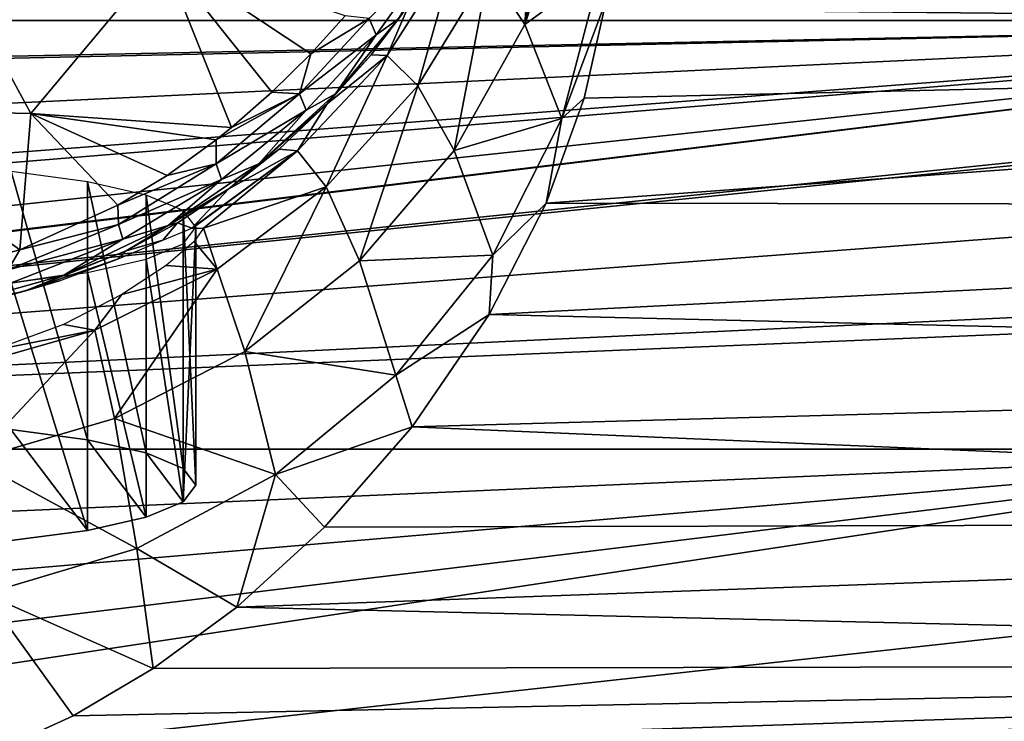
# Model space of a CAD drawing. Header units: millimetres. Extents: x -145 to 145, y -40 to 30.
# Tile 9 of 14: x 6 to 38, y -14 to 9. Entities that reach past the tile are written whole.
import ezdxf

# ---------------------------------------------------------------- set-up
doc = ezdxf.new("R2010")
doc.units = ezdxf.units.MM
doc.header["$LTSCALE"] = 105.533407
for name, color, linetype in [('30', 7, 'CONTINUOUS'), ('32', 7, 'CONTINUOUS'), ('33', 7, 'CONTINUOUS'), ('35', 7, 'CONTINUOUS'), ('36', 7, 'CONTINUOUS'), ('41', 7, 'CONTINUOUS'), ('51', 7, 'CONTINUOUS'), ('66', 7, 'CONTINUOUS'), ('67', 7, 'CONTINUOUS')]:
    doc.layers.add(name, color=color, linetype=linetype)

msp = doc.modelspace()

# ---------------------------------------------------------------- linework, layer by layer
at = {"layer": '30', "color": 7, "linetype": 'CONTINUOUS', "true_color": 0xa2afbf}
for points in [[(91, 12.444, 17.838), (25.346, 9.568, 19.533), (91, 7.871, 20.276), (91, 12.444, 17.838)], [(25.346, 9.568, 19.533), (24.621, 6.356, 20.801), (91, 7.871, 20.276), (25.346, 9.568, 19.533)], [(24.621, 6.356, 20.801), (23.389, 2.95, 21.549), (91, 7.871, 20.276), (24.621, 6.356, 20.801)], [(91, 7.871, 20.276), (23.389, 2.95, 21.549), (91, 2.856, 21.561), (91, 7.871, 20.276)], [(23.389, 2.95, 21.549), (21.536, -0.666, 21.74), (91, 2.856, 21.561), (23.389, 2.95, 21.549)], [(91, 2.856, 21.561), (21.536, -0.666, 21.74), (91, -2.325, 21.625), (91, 2.856, 21.561)], [(21.536, -0.666, 21.74), (19.03, -4.318, 21.317), (91, -2.325, 21.625), (21.536, -0.666, 21.74)], [(91, -2.325, 21.625), (19.03, -4.318, 21.317), (91, -7.376, 20.461), (91, -2.325, 21.625)], [(19.03, -4.318, 21.317), (16.181, -7.568, 20.391), (91, -7.376, 20.461), (19.03, -4.318, 21.317)], [(16.181, -7.568, 20.391), (13.335, -10.165, 19.229), (91, -7.376, 20.461), (16.181, -7.568, 20.391)], [(91, -7.376, 20.461), (13.335, -10.165, 19.229), (91, -12.004, 18.137), (91, -7.376, 20.461)], [(13.335, -10.165, 19.229), (10.619, -12.164, 18.03), (91, -12.004, 18.137), (13.335, -10.165, 19.229)], [(3.138, -15.567, 15.19), (0.834, -15.914, 14.825), (91, -12.004, 18.137), (3.138, -15.567, 15.19)], [(91, -12.004, 18.137), (0.834, -15.914, 14.825), (91, -15.951, 14.785), (91, -12.004, 18.137)], [(5.523, -14.828, 15.912), (3.138, -15.567, 15.19), (91, -12.004, 18.137), (5.523, -14.828, 15.912)], [(8.016, -13.7, 16.893), (5.523, -14.828, 15.912), (91, -12.004, 18.137), (8.016, -13.7, 16.893)], [(10.619, -12.164, 18.03), (8.016, -13.7, 16.893), (91, -12.004, 18.137), (10.619, -12.164, 18.03)]]:
    msp.add_3dface(points, dxfattribs=at)
at = {"layer": '32', "color": 7, "linetype": 'CONTINUOUS', "true_color": 0xa2afbf}
for points in [[(52.011, -5.035, -32), (-58.477, -21.75, -32), (-55.632, -18.155, -32), (52.011, -5.035, -32)], [(-58.477, -21.75, -32), (52.011, -5.035, -32), (52.326, -9.609, -32), (-58.477, -21.75, -32)], [(-53.549, -14.048, -32), (52.011, -5.035, -32), (-55.632, -18.155, -32), (-53.549, -14.048, -32)], [(-52.326, -9.609, -32), (52.011, -5.035, -32), (-53.549, -14.048, -32), (-52.326, -9.609, -32)], [(-52.011, -5.035, -32), (52.011, -5.035, -32), (-52.326, -9.609, -32), (-52.011, -5.035, -32)], [(53.549, -14.048, -32), (-58.477, -21.75, -32), (52.326, -9.609, -32), (53.549, -14.048, -32)]]:
    msp.add_3dface(points, dxfattribs=at)
at = {"layer": '33', "color": 7, "linetype": 'CONTINUOUS', "true_color": 0xa2afbf}
for points in [[(-62.221, 8.874, -20.328), (62.224, 8.874, -20.328), (-59.108, 6.377, -22.423), (-62.221, 8.874, -20.328)], [(-59.108, 6.377, -22.423), (62.224, 8.874, -20.328), (-58.968, 6.241, -22.538), (-59.108, 6.377, -22.423)], [(-58.968, 6.241, -22.538), (62.224, 8.874, -20.328), (-56.356, 3.22, -25.073), (-58.968, 6.241, -22.538)], [(-56.356, 3.22, -25.073), (62.224, 8.874, -20.328), (-54.395, -0.027, -27.798), (-56.356, 3.22, -25.073)], [(-54.395, -0.027, -27.798), (62.224, 8.874, -20.328), (-54.09, -0.669, -28.336), (-54.395, -0.027, -27.798)], [(-54.09, -0.669, -28.336), (62.224, 8.874, -20.328), (-53.041, -3.434, -30.656), (-54.09, -0.669, -28.336)], [(62.224, 8.874, -20.328), (-52.592, -5.064, -32.024), (-53.041, -3.434, -30.656), (62.224, 8.874, -20.328)], [(-52.302, -5.043, -32.006), (-52.592, -5.064, -32.024), (62.224, 8.874, -20.328), (-52.302, -5.043, -32.006)], [(-52.011, -5.035, -32), (-52.302, -5.043, -32.006), (62.224, 8.874, -20.328), (-52.011, -5.035, -32)], [(59.12, 6.388, -22.414), (-52.011, -5.035, -32), (62.224, 8.874, -20.328), (59.12, 6.388, -22.414)], [(58.977, 6.25, -22.53), (-52.011, -5.035, -32), (59.12, 6.388, -22.414), (58.977, 6.25, -22.53)], [(56.341, 3.198, -25.091), (-52.011, -5.035, -32), (58.977, 6.25, -22.53), (56.341, 3.198, -25.091)], [(54.4, -0.017, -27.789), (-52.011, -5.035, -32), (56.341, 3.198, -25.091), (54.4, -0.017, -27.789)], [(54.094, -0.66, -28.329), (-52.011, -5.035, -32), (54.4, -0.017, -27.789), (54.094, -0.66, -28.329)], [(52.011, -5.035, -32), (-52.011, -5.035, -32), (54.094, -0.66, -28.329), (52.011, -5.035, -32)]]:
    msp.add_3dface(points, dxfattribs=at)
at = {"layer": '35', "color": 7, "linetype": 'CONTINUOUS', "true_color": 0xa2afbf}
for points in [[(21.527, 10.524, 59.717), (22.69, 8.75, 42.231), (23.102, 14.641, 59.001), (21.527, 10.524, 59.717)], [(22.69, 8.75, 42.231), (23.633, 13.981, 49.739), (23.102, 14.641, 59.001), (22.69, 8.75, 42.231)], [(22.69, 8.75, 42.231), (24.142, 13.188, 41.09), (23.633, 13.981, 49.739), (22.69, 8.75, 42.231)], [(22.69, 8.75, 42.231), (25.175, 10.569, 23.086), (24.142, 13.188, 41.09), (22.69, 8.75, 42.231)], [(18.218, 7.745, 77.339), (19.217, 6.755, 60.266), (20.507, 11.33, 77.128), (18.218, 7.745, 77.339)], [(18.218, 7.745, 77.339), (20.507, 11.33, 77.128), (18.947, 9.42, 85.233), (18.218, 7.745, 77.339)], [(19.217, 6.755, 60.266), (21.527, 10.524, 59.717), (20.507, 11.33, 77.128), (19.217, 6.755, 60.266)], [(23.894, 5.692, 24.756), (25.175, 10.569, 23.086), (22.69, 8.75, 42.231), (23.894, 5.692, 24.756)], [(23.894, 5.692, 24.756), (25.346, 9.568, 19.533), (25.175, 10.569, 23.086), (23.894, 5.692, 24.756)], [(19.217, 6.755, 60.266), (20.392, 4.655, 43.192), (21.527, 10.524, 59.717), (19.217, 6.755, 60.266)], [(20.392, 4.655, 43.192), (22.69, 8.75, 42.231), (21.527, 10.524, 59.717), (20.392, 4.655, 43.192)], [(17.698, 7.763, 86.746), (18.218, 7.745, 77.339), (18.947, 9.42, 85.233), (17.698, 7.763, 86.746)], [(24.621, 6.356, 20.801), (25.346, 9.568, 19.533), (23.894, 5.692, 24.756), (24.621, 6.356, 20.801)], [(20.392, 4.655, 43.192), (23.894, 5.692, 24.756), (22.69, 8.75, 42.231), (20.392, 4.655, 43.192)], [(15.304, 4.646, 77.521), (16.238, 3.478, 60.743), (18.218, 7.745, 77.339), (15.304, 4.646, 77.521)], [(15.304, 4.646, 77.521), (18.218, 7.745, 77.339), (16.274, 6.172, 88.13), (15.304, 4.646, 77.521)], [(16.238, 3.478, 60.743), (19.217, 6.755, 60.266), (18.218, 7.745, 77.339), (16.238, 3.478, 60.743)], [(16.274, 6.172, 88.13), (18.218, 7.745, 77.339), (17.698, 7.763, 86.746), (16.274, 6.172, 88.13)], [(16.238, 3.478, 60.743), (17.32, 1.073, 44.033), (19.217, 6.755, 60.266), (16.238, 3.478, 60.743)], [(17.32, 1.073, 44.033), (20.392, 4.655, 43.192), (19.217, 6.755, 60.266), (17.32, 1.073, 44.033)], [(14.705, 4.7, 89.392), (15.304, 4.646, 77.521), (16.274, 6.172, 88.13), (14.705, 4.7, 89.392)], [(23.389, 2.95, 21.549), (24.621, 6.356, 20.801), (23.894, 5.692, 24.756), (23.389, 2.95, 21.549)], [(21.651, 1.262, 26.207), (23.894, 5.692, 24.756), (20.392, 4.655, 43.192), (21.651, 1.262, 26.207)], [(21.651, 1.262, 26.207), (23.389, 2.95, 21.549), (23.894, 5.692, 24.756), (21.651, 1.262, 26.207)], [(11.877, 2.134, 77.671), (11.893, 2.139, 77.604), (15.304, 4.646, 77.521), (11.877, 2.134, 77.671)], [(11.877, 2.134, 77.671), (15.304, 4.646, 77.521), (13.07, 3.41, 90.487), (11.877, 2.134, 77.671)], [(11.893, 2.139, 77.604), (12.249, 2.139, 74.744), (15.304, 4.646, 77.521), (11.893, 2.139, 77.604)], [(12.249, 2.139, 74.744), (16.238, 3.478, 60.743), (15.304, 4.646, 77.521), (12.249, 2.139, 74.744)], [(13.07, 3.41, 90.487), (15.304, 4.646, 77.521), (14.705, 4.7, 89.392), (13.07, 3.41, 90.487)], [(17.32, 1.073, 44.033), (21.651, 1.262, 26.207), (20.392, 4.655, 43.192), (17.32, 1.073, 44.033)], [(11.405, 2.313, 91.414), (11.877, 2.134, 77.671), (13.07, 3.41, 90.487), (11.405, 2.313, 91.414)], [(12.698, 0.801, 61.133), (16.238, 3.478, 60.743), (12.249, 2.139, 74.744), (12.698, 0.801, 61.133)], [(12.698, 0.801, 61.133), (13.596, -1.866, 44.723), (16.238, 3.478, 60.743), (12.698, 0.801, 61.133)], [(13.596, -1.866, 44.723), (17.32, 1.073, 44.033), (16.238, 3.478, 60.743), (13.596, -1.866, 44.723)], [(21.536, -0.666, 21.74), (23.389, 2.95, 21.549), (21.651, 1.262, 26.207), (21.536, -0.666, 21.74)], [(11.405, 2.313, 91.414), (9.743, 1.405, 92.178), (10.927, 1.751, 80.316), (11.405, 2.313, 91.414)], [(11.877, 2.134, 77.671), (11.405, 2.313, 91.414), (10.927, 1.751, 80.316), (11.877, 2.134, 77.671)], [(11.951, 1.705, 71.967), (12.698, 0.801, 61.133), (12.249, 2.139, 74.744), (11.951, 1.705, 71.967)], [(10.927, 1.751, 80.316), (9.743, 1.405, 92.178), (9.454, 1.126, 82.713), (10.927, 1.751, 80.316)], [(11.041, 0.929, 69.446), (12.698, 0.801, 61.133), (11.951, 1.705, 71.967), (11.041, 0.929, 69.446)], [(9.743, 1.405, 92.178), (6.441, 0.089, 93.29), (9.454, 1.126, 82.713), (9.743, 1.405, 92.178)], [(9.454, 1.126, 82.713), (6.441, 0.089, 93.29), (7.571, 0.43, 84.705), (9.454, 1.126, 82.713)], [(13.596, -1.866, 44.723), (18.506, -2.639, 27.484), (17.32, 1.073, 44.033), (13.596, -1.866, 44.723)], [(18.506, -2.639, 27.484), (21.651, 1.262, 26.207), (17.32, 1.073, 44.033), (18.506, -2.639, 27.484)], [(18.506, -2.639, 27.484), (21.536, -0.666, 21.74), (21.651, 1.262, 26.207), (18.506, -2.639, 27.484)], [(8.718, -1.179, 61.421), (9.36, -4.048, 45.235), (12.698, 0.801, 61.133), (8.718, -1.179, 61.421)], [(8.718, -1.179, 61.421), (12.698, 0.801, 61.133), (9.604, -0.022, 67.282), (8.718, -1.179, 61.421)], [(9.36, -4.048, 45.235), (13.596, -1.866, 44.723), (12.698, 0.801, 61.133), (9.36, -4.048, 45.235)], [(9.604, -0.022, 67.282), (12.698, 0.801, 61.133), (11.041, 0.929, 69.446), (9.604, -0.022, 67.282)], [(7.571, 0.43, 84.705), (6.441, 0.089, 93.29), (5.323, -0.206, 86.241), (7.571, 0.43, 84.705)], [(6.441, 0.089, 93.29), (3.184, -0.657, 93.925), (5.323, -0.206, 86.241), (6.441, 0.089, 93.29)], [(7.707, -0.989, 65.505), (8.718, -1.179, 61.421), (9.604, -0.022, 67.282), (7.707, -0.989, 65.505)], [(19.03, -4.318, 21.317), (21.536, -0.666, 21.74), (18.506, -2.639, 27.484), (19.03, -4.318, 21.317)], [(4.435, -2.394, 61.598), (4.768, -5.388, 45.549), (8.718, -1.179, 61.421), (4.435, -2.394, 61.598)], [(4.435, -2.394, 61.598), (8.718, -1.179, 61.421), (5.398, -1.832, 64.156), (4.435, -2.394, 61.598)], [(4.768, -5.388, 45.549), (9.36, -4.048, 45.235), (8.718, -1.179, 61.421), (4.768, -5.388, 45.549)], [(5.398, -1.832, 64.156), (8.718, -1.179, 61.421), (7.707, -0.989, 65.505), (5.398, -1.832, 64.156)], [(9.36, -4.048, 45.235), (14.596, -5.86, 28.539), (13.596, -1.866, 44.723), (9.36, -4.048, 45.235)], [(14.596, -5.86, 28.539), (18.506, -2.639, 27.484), (13.596, -1.866, 44.723), (14.596, -5.86, 28.539)], [(14.596, -5.86, 28.539), (19.03, -4.318, 21.317), (18.506, -2.639, 27.484), (14.596, -5.86, 28.539)], [(4.768, -5.388, 45.549), (10.082, -8.26, 29.324), (9.36, -4.048, 45.235), (4.768, -5.388, 45.549)], [(10.082, -8.26, 29.324), (14.596, -5.86, 28.539), (9.36, -4.048, 45.235), (10.082, -8.26, 29.324)], [(16.181, -7.568, 20.391), (19.03, -4.318, 21.317), (14.596, -5.86, 28.539), (16.181, -7.568, 20.391)], [(5.148, -9.739, 29.808), (10.082, -8.26, 29.324), (4.768, -5.388, 45.549), (5.148, -9.739, 29.808)], [(10.082, -8.26, 29.324), (13.335, -10.165, 19.229), (14.596, -5.86, 28.539), (10.082, -8.26, 29.324)], [(13.335, -10.165, 19.229), (16.181, -7.568, 20.391), (14.596, -5.86, 28.539), (13.335, -10.165, 19.229)], [(5.148, -9.739, 29.808), (10.619, -12.164, 18.03), (10.082, -8.26, 29.324), (5.148, -9.739, 29.808)], [(10.619, -12.164, 18.03), (13.335, -10.165, 19.229), (10.082, -8.26, 29.324), (10.619, -12.164, 18.03)], [(5.523, -14.828, 15.912), (8.016, -13.7, 16.893), (5.148, -9.739, 29.808), (5.523, -14.828, 15.912)], [(8.016, -13.7, 16.893), (10.619, -12.164, 18.03), (5.148, -9.739, 29.808), (8.016, -13.7, 16.893)]]:
    msp.add_3dface(points, dxfattribs=at)
at = {"layer": '36', "color": 7, "linetype": 'CONTINUOUS', "true_color": 0xa2afbf}
for points in [[(6.644, 5.859, 92.901), (3.679, 11.327, 90.737), (-0.046, 5.995, 93.408), (6.644, 5.859, 92.901)], [(10.931, 10.988, 89.472), (3.679, 11.327, 90.737), (6.644, 5.859, 92.901), (10.931, 10.988, 89.472)], [(13.165, 5.4, 91.4), (10.931, 10.988, 89.472), (6.644, 5.859, 92.901), (13.165, 5.4, 91.4)], [(16.854, 9.026, 88.21), (10.931, 10.988, 89.472), (15.743, 7.798, 89.346), (16.854, 9.026, 88.21)], [(15.743, 7.798, 89.346), (10.931, 10.988, 89.472), (14.477, 6.548, 90.443), (15.743, 7.798, 89.346)], [(14.477, 6.548, 90.443), (10.931, 10.988, 89.472), (13.165, 5.4, 91.4), (14.477, 6.548, 90.443)], [(6.644, 5.859, 92.901), (-0.046, 5.995, 93.408), (6.281, 1.437, 94.381), (6.644, 5.859, 92.901)], [(6.281, 1.437, 94.381), (-0.046, 5.995, 93.408), (3.109, 0.6, 94.952), (6.281, 1.437, 94.381)], [(9.473, 2.878, 93.35), (6.644, 5.859, 92.901), (6.281, 1.437, 94.381), (9.473, 2.878, 93.35)], [(13.165, 5.4, 91.4), (6.644, 5.859, 92.901), (12.667, 5.001, 91.721), (13.165, 5.4, 91.4)], [(12.667, 5.001, 91.721), (6.644, 5.859, 92.901), (11.07, 3.848, 92.622), (12.667, 5.001, 91.721)], [(11.07, 3.848, 92.622), (6.644, 5.859, 92.901), (9.473, 2.878, 93.35), (11.07, 3.848, 92.622)]]:
    msp.add_3dface(points, dxfattribs=at)
at = {"layer": '41', "color": 7, "linetype": 'CONTINUOUS', "true_color": 0xa2afbf}
for points in [[(19.685, 10.956, 84.766), (17.638, 8.944, 87.676), (17.865, 8.414, 87.318), (19.685, 10.956, 84.766)], [(19.685, 10.956, 84.766), (17.865, 8.414, 87.318), (18.588, 8.935, 85.863), (19.685, 10.956, 84.766)], [(17.698, 7.763, 86.746), (18.947, 9.42, 85.233), (18.588, 8.935, 85.863), (17.698, 7.763, 86.746)], [(16.854, 9.026, 88.21), (15.743, 7.798, 89.346), (17.638, 8.944, 87.676), (16.854, 9.026, 88.21)], [(17.638, 8.944, 87.676), (15.743, 7.798, 89.346), (15.371, 6.496, 89.931), (17.638, 8.944, 87.676)], [(17.638, 8.944, 87.676), (15.371, 6.496, 89.931), (17.865, 8.414, 87.318), (17.638, 8.944, 87.676)], [(17.698, 7.763, 86.746), (18.588, 8.935, 85.863), (16.542, 6.499, 88.191), (17.698, 7.763, 86.746)], [(18.588, 8.935, 85.863), (17.865, 8.414, 87.318), (16.542, 6.499, 88.191), (18.588, 8.935, 85.863)], [(17.865, 8.414, 87.318), (15.371, 6.496, 89.931), (15.584, 5.965, 89.588), (17.865, 8.414, 87.318)], [(17.865, 8.414, 87.318), (15.584, 5.965, 89.588), (16.542, 6.499, 88.191), (17.865, 8.414, 87.318)], [(15.743, 7.798, 89.346), (14.477, 6.548, 90.443), (15.371, 6.496, 89.931), (15.743, 7.798, 89.346)], [(16.274, 6.172, 88.13), (17.698, 7.763, 86.746), (16.542, 6.499, 88.191), (16.274, 6.172, 88.13)], [(15.371, 6.496, 89.931), (12.667, 5.001, 91.721), (12.66, 4.221, 91.856), (15.371, 6.496, 89.931)], [(15.371, 6.496, 89.931), (12.66, 4.221, 91.856), (15.584, 5.965, 89.588), (15.371, 6.496, 89.931)], [(13.165, 5.4, 91.4), (12.667, 5.001, 91.721), (15.371, 6.496, 89.931), (13.165, 5.4, 91.4)], [(14.477, 6.548, 90.443), (13.165, 5.4, 91.4), (15.371, 6.496, 89.931), (14.477, 6.548, 90.443)], [(16.274, 6.172, 88.13), (16.542, 6.499, 88.191), (14.049, 4.227, 90.261), (16.274, 6.172, 88.13)], [(16.542, 6.499, 88.191), (15.584, 5.965, 89.588), (14.049, 4.227, 90.261), (16.542, 6.499, 88.191)], [(14.705, 4.7, 89.392), (16.274, 6.172, 88.13), (14.049, 4.227, 90.261), (14.705, 4.7, 89.392)], [(15.584, 5.965, 89.588), (12.66, 4.221, 91.856), (12.84, 3.713, 91.547), (15.584, 5.965, 89.588)], [(15.584, 5.965, 89.588), (12.84, 3.713, 91.547), (14.049, 4.227, 90.261), (15.584, 5.965, 89.588)], [(12.667, 5.001, 91.721), (11.07, 3.848, 92.622), (12.66, 4.221, 91.856), (12.667, 5.001, 91.721)], [(13.07, 3.41, 90.487), (14.705, 4.7, 89.392), (14.049, 4.227, 90.261), (13.07, 3.41, 90.487)], [(11.07, 3.848, 92.622), (9.473, 2.878, 93.35), (12.66, 4.221, 91.856), (11.07, 3.848, 92.622)], [(12.66, 4.221, 91.856), (9.473, 2.878, 93.35), (9.494, 2.257, 93.397), (12.66, 4.221, 91.856)], [(12.66, 4.221, 91.856), (9.494, 2.257, 93.397), (12.84, 3.713, 91.547), (12.66, 4.221, 91.856)], [(13.07, 3.41, 90.487), (14.049, 4.227, 90.261), (11.103, 2.221, 92.022), (13.07, 3.41, 90.487)], [(14.049, 4.227, 90.261), (12.84, 3.713, 91.547), (11.103, 2.221, 92.022), (14.049, 4.227, 90.261)], [(12.84, 3.713, 91.547), (9.494, 2.257, 93.397), (9.628, 1.784, 93.131), (12.84, 3.713, 91.547)], [(12.84, 3.713, 91.547), (9.628, 1.784, 93.131), (11.103, 2.221, 92.022), (12.84, 3.713, 91.547)], [(11.405, 2.313, 91.414), (13.07, 3.41, 90.487), (11.103, 2.221, 92.022), (11.405, 2.313, 91.414)], [(9.473, 2.878, 93.35), (6.281, 1.437, 94.381), (9.494, 2.257, 93.397), (9.473, 2.878, 93.35)], [(9.494, 2.257, 93.397), (6.281, 1.437, 94.381), (5.904, 0.785, 94.488), (9.494, 2.257, 93.397)], [(9.494, 2.257, 93.397), (5.904, 0.785, 94.488), (9.628, 1.784, 93.131), (9.494, 2.257, 93.397)], [(9.743, 1.405, 92.178), (11.405, 2.313, 91.414), (11.103, 2.221, 92.022), (9.743, 1.405, 92.178)], [(9.743, 1.405, 92.178), (11.103, 2.221, 92.022), (7.714, 0.616, 93.388), (9.743, 1.405, 92.178)], [(11.103, 2.221, 92.022), (9.628, 1.784, 93.131), (7.714, 0.616, 93.388), (11.103, 2.221, 92.022)], [(9.628, 1.784, 93.131), (5.904, 0.785, 94.488), (5.983, 0.349, 94.26), (9.628, 1.784, 93.131)], [(9.628, 1.784, 93.131), (5.983, 0.349, 94.26), (7.714, 0.616, 93.388), (9.628, 1.784, 93.131)], [(6.281, 1.437, 94.381), (3.109, 0.6, 94.952), (5.904, 0.785, 94.488), (6.281, 1.437, 94.381)], [(6.441, 0.089, 93.29), (9.743, 1.405, 92.178), (7.714, 0.616, 93.388), (6.441, 0.089, 93.29)], [(6.441, 0.089, 93.29), (7.714, 0.616, 93.388), (3.957, -0.436, 94.266), (6.441, 0.089, 93.29)], [(7.714, 0.616, 93.388), (5.983, 0.349, 94.26), (3.957, -0.436, 94.266), (7.714, 0.616, 93.388)], [(3.184, -0.657, 93.925), (6.441, 0.089, 93.29), (3.957, -0.436, 94.266), (3.184, -0.657, 93.925)]]:
    msp.add_3dface(points, dxfattribs=at)
at = {"layer": '51', "color": 7, "linetype": 'CONTINUOUS', "true_color": 0xa2afbf}
for points in [[(62.224, 8.874, -20.328), (-62.221, 8.874, -20.328), (-63.533, 10.127, -19.359), (62.224, 8.874, -20.328)], [(63.533, 10.127, -19.359), (62.224, 8.874, -20.328), (-63.533, 10.127, -19.359), (63.533, 10.127, -19.359)]]:
    msp.add_3dface(points, dxfattribs=at)
at = {"layer": '66', "color": 7, "linetype": 'CONTINUOUS', "true_color": 0xa2afbf}
for points in [[(8.483, -4.731, 84.452), (5.997, -4.399, 86.33), (8.483, -7.678, 67.736), (8.483, -4.731, 84.452)], [(8.483, -7.678, 67.736), (5.997, -4.399, 86.33), (5.997, -8.009, 65.858), (8.483, -7.678, 67.736)], [(10.39, -5.162, 82.005), (8.483, -4.731, 84.452), (10.39, -7.246, 70.183), (10.39, -5.162, 82.005)], [(10.39, -7.246, 70.183), (8.483, -4.731, 84.452), (8.483, -7.678, 67.736), (10.39, -7.246, 70.183)], [(11.59, -5.665, 79.154), (10.39, -5.162, 82.005), (11.59, -6.744, 73.034), (11.59, -5.665, 79.154)], [(11.59, -6.744, 73.034), (10.39, -5.162, 82.005), (10.39, -7.246, 70.183), (11.59, -6.744, 73.034)], [(11.999, -6.204, 76.094), (11.59, -5.665, 79.154), (11.59, -6.744, 73.034), (11.999, -6.204, 76.094)]]:
    msp.add_3dface(points, dxfattribs=at)
at = {"layer": '67', "color": 7, "linetype": 'CONTINUOUS', "true_color": 0xa2afbf}
for points in [[(5.997, -4.399, 86.33), (8.483, -4.731, 84.452), (6, 3.971, 84.852), (5.997, -4.399, 86.33)], [(6, 3.971, 84.852), (8.483, -4.731, 84.452), (8.485, 3.64, 82.974), (6, 3.971, 84.852)], [(8.483, -4.731, 84.452), (10.39, -5.162, 82.005), (8.485, 3.64, 82.974), (8.483, -4.731, 84.452)], [(8.485, 3.64, 82.974), (10.39, -5.162, 82.005), (10.392, 3.208, 80.527), (8.485, 3.64, 82.974)], [(10.39, -5.162, 82.005), (11.59, -5.665, 79.154), (10.392, 3.208, 80.527), (10.39, -5.162, 82.005)], [(10.392, 3.208, 80.527), (11.59, -5.665, 79.154), (11.591, 2.706, 77.677), (10.392, 3.208, 80.527)], [(11.59, -5.665, 79.154), (11.999, -6.204, 76.094), (11.591, 2.706, 77.677), (11.59, -5.665, 79.154)], [(11.591, 2.706, 77.677), (11.999, -6.204, 76.094), (12, 2.167, 74.618), (11.591, 2.706, 77.677)], [(11.999, -6.204, 76.094), (11.59, -6.744, 73.034), (12, 2.167, 74.618), (11.999, -6.204, 76.094)], [(12, 2.167, 74.618), (11.59, -6.744, 73.034), (11.591, 1.627, 71.559), (12, 2.167, 74.618)], [(11.591, 1.627, 71.559), (11.59, -6.744, 73.034), (10.392, 1.125, 68.709), (11.591, 1.627, 71.559)], [(10.392, 1.125, 68.709), (10.39, -7.246, 70.183), (8.485, 0.693, 66.262), (10.392, 1.125, 68.709)], [(11.59, -6.744, 73.034), (10.39, -7.246, 70.183), (10.392, 1.125, 68.709), (11.59, -6.744, 73.034)], [(8.485, 0.693, 66.262), (8.483, -7.678, 67.736), (6, 0.362, 64.384), (8.485, 0.693, 66.262)], [(10.39, -7.246, 70.183), (8.483, -7.678, 67.736), (8.485, 0.693, 66.262), (10.39, -7.246, 70.183)], [(8.483, -7.678, 67.736), (5.997, -8.009, 65.858), (6, 0.362, 64.384), (8.483, -7.678, 67.736)]]:
    msp.add_3dface(points, dxfattribs=at)

doc.saveas('drawing.dxf')
